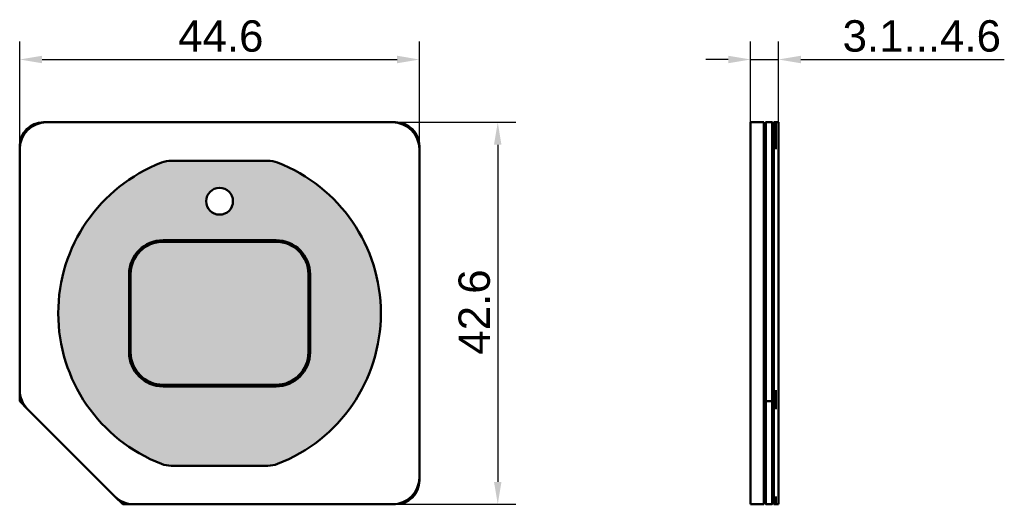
# Model space of a CAD drawing. Header units: millimetres. Extents: x 40 to 150, y 63 to 117.
import ezdxf

# ---------------------------------------------------------------- set-up
doc = ezdxf.new("R2010")
doc.units = ezdxf.units.MM
for name, color, linetype, lineweight in [('Bemaßungen(DIN)', 179, 'Continuous', 25), ('Schraffur', 179, 'Continuous', 9), ('Sichtbare Kanten(DIN)', 179, 'Continuous', 50)]:
    doc.layers.add(name, color=color, linetype=linetype, lineweight=lineweight)
doc.styles.add('STANDARD-BSI~0', font='arial.ttf')
doc.dimstyles.new('Katalogzeichnungen', dxfattribs={"dimtxt": 3.5, "dimasz": 2.5, "dimexe": 2, "dimexo": 0, "dimgap": 0.8, "dimtad": 1, "dimrnd": 1e-08, "dimdsep": 46, "dimtxsty": 'STANDARD-BSI~0', "dimcen": 0.09, "dimdle": 10, "dimclrd": 250, "dimclre": 250, "dimclrt": 250, "dimazin": 2, "dimtfac": 1, "dimtmove": 0, "dimatfit": 3, "dimfxl": 1, "dimtolj": 1, "dimtzin": 0, "dimlwd": 25, "dimlwe": 25, "dimarcsym": 0})

# ---------------------------------------------------------------- blocks, each defined once
blk = doc.blocks.new('*D4')
at = {"layer": 'Bemaßungen(DIN)', "color": 250, "linetype": 'Continuous', "lineweight": 25}
for p, q in [((40.01, 102.38), (40.01, 114.38)), ((84.61, 102.38), (84.61, 114.38)), ((42.51, 112.38), (82.11, 112.38))]:
    blk.add_line(p, q, dxfattribs=at)
at = {"layer": 'Bemaßungen(DIN)', "color": 250, "linetype": 'Continuous'}
for points in [[(42.51, 112.8), (42.51, 111.96), (40.01, 112.38)], [(82.11, 112.8), (82.11, 111.96), (84.61, 112.38)]]:
    blk.add_solid(points, dxfattribs=at)
at = {"layer": 'Defpoints', "color": 0, "linetype": 'Continuous'}
for p in [(84.61, 112.38), (40.01, 102.38), (84.61, 102.38)]:
    blk.add_point(p, dxfattribs=at)
at = {"layer": 'Bemaßungen(DIN)', "color": 250, "linetype": 'Continuous', "lineweight": 25, "insert": (57.69, 116.75), "char_height": 3.5, "attachment_point": 1, "style": 'STANDARD-BSI~0'}
blk.add_mtext('\\A1;44.6', dxfattribs=at)
blk = doc.blocks.new('*D5')
at = {"layer": 'Bemaßungen(DIN)', "color": 250, "linetype": 'Continuous', "lineweight": 25}
for p, q in [((81.61, 105.38), (95.35, 105.38)), ((93.35, 102.88), (93.35, 65.28)), ((81.61, 62.78), (95.35, 62.78))]:
    blk.add_line(p, q, dxfattribs=at)
at = {"layer": 'Bemaßungen(DIN)', "color": 250, "linetype": 'Continuous'}
for points in [[(92.93, 102.88), (93.76, 102.88), (93.35, 105.38)], [(92.93, 65.28), (93.76, 65.28), (93.35, 62.78)]]:
    blk.add_solid(points, dxfattribs=at)
at = {"layer": 'Defpoints', "color": 0, "linetype": 'Continuous'}
for p in [(81.61, 105.38), (81.61, 62.78), (93.35, 62.78)]:
    blk.add_point(p, dxfattribs=at)
at = {"layer": 'Bemaßungen(DIN)', "color": 250, "linetype": 'Continuous', "lineweight": 25, "insert": (88.97, 79.46), "char_height": 3.5, "attachment_point": 1, "rotation": 90, "style": 'STANDARD-BSI~0'}
blk.add_mtext('\\A1;42.6', dxfattribs=at)
blk = doc.blocks.new('*D6')
at = {"layer": 'Bemaßungen(DIN)', "color": 250, "linetype": 'Continuous', "lineweight": 25}
for p, q in [((121.56, 105.38), (121.56, 114.38)), ((124.67, 102.38), (124.67, 114.38)), ((119.06, 112.38), (116.56, 112.38)), ((121.56, 112.38), (124.67, 112.38)), ((127.17, 112.38), (149.87, 112.38))]:
    blk.add_line(p, q, dxfattribs=at)
at = {"layer": 'Bemaßungen(DIN)', "color": 250, "linetype": 'Continuous'}
for points in [[(119.06, 112.8), (119.06, 111.96), (121.56, 112.38)], [(127.17, 112.8), (127.17, 111.96), (124.67, 112.38)]]:
    blk.add_solid(points, dxfattribs=at)
at = {"layer": 'Defpoints', "color": 0, "linetype": 'Continuous'}
for p in [(124.67, 112.38), (121.56, 105.38), (124.67, 102.38)]:
    blk.add_point(p, dxfattribs=at)
at = {"layer": 'Bemaßungen(DIN)', "color": 250, "linetype": 'Continuous', "lineweight": 25, "insert": (131.83, 116.76), "char_height": 3.5, "attachment_point": 1, "style": 'STANDARD-BSI~0'}
blk.add_mtext('\\A1;\\fArial|b0|i0;\\H3.5000;3.1...4.6', dxfattribs=at)

msp = doc.modelspace()

# ---------------------------------------------------------------- hatches: boundary and pattern name
at = {"layer": 'Schraffur'}
h = msp.add_hatch(color=8, dxfattribs=at)
edge = h.paths.add_edge_path(flags=0)
edge.add_arc((56.006, 79.73), 3.8, 180, 270)
edge.add_line((56.006, 75.93), (68.606, 75.93))
edge.add_arc((68.606, 79.73), 3.8, 270, 360)
edge.add_line((72.406, 79.73), (72.406, 88.43))
edge.add_arc((68.606, 88.43), 3.8, 0, 90)
edge.add_line((68.606, 92.23), (56.006, 92.23))
edge.add_arc((56.006, 88.43), 3.8, 90, 180)
edge.add_line((52.206, 88.43), (52.206, 79.73))
edge = h.paths.add_edge_path(flags=0)
edge.add_arc((62.306, 96.58), 1.5, 0, 360)
edge = h.paths.add_edge_path()
edge.add_arc((56.92, 98.08), 3, 90, 111.03947)
edge.add_arc((62.306, 84.08), 18, 111.03947, 248.96053)
edge.add_arc((56.92, 70.08), 3, 248.96053, 270)
edge.add_line((56.92, 67.08), (67.691, 67.08))
edge.add_arc((67.691, 70.08), 3, 270, 291.03947)
edge.add_arc((62.306, 84.08), 18, 291.03947, 428.96053)
edge.add_arc((67.691, 98.08), 3, 68.96053, 90)
edge.add_line((67.691, 101.08), (56.92, 101.08))
h = msp.add_hatch(color=9, dxfattribs=at)
edge = h.paths.add_edge_path()
edge.add_line((56.006, 92.055), (68.606, 92.055))
edge.add_arc((68.606, 88.43), 3.625, 0, 90, ccw=False)
edge.add_line((72.231, 88.43), (72.231, 79.73))
edge.add_arc((68.606, 79.73), 3.625, -90, 0, ccw=False)
edge.add_line((68.606, 76.105), (56.006, 76.105))
edge.add_arc((56.006, 79.73), 3.625, 180, 270, ccw=False)
edge.add_line((52.381, 79.73), (52.381, 88.43))
edge.add_arc((56.006, 88.43), 3.625, 90, 180, ccw=False)

# ---------------------------------------------------------------- linework, layer by layer
at = {"layer": 'Sichtbare Kanten(DIN)'}
for p, q in [((43.006, 105.38), (42.656, 105.38)), ((81.606, 105.38), (43.006, 105.38)), ((81.956, 105.38), (81.606, 105.38)), ((123.056, 105.38), (121.556, 105.38)), ((121.556, 102.38), (121.556, 105.38)), ((123.056, 105.38), (123.056, 102.38)), ((123.056, 105.18), (123.256, 105.38)), ((123.256, 105.38), (123.256, 102.73)), ((123.956, 105.38), (123.256, 105.38)), ((123.956, 102.73), (123.956, 105.38)), ((123.956, 105.38), (124.156, 105.18)), ((124.156, 102.73), (124.156, 105.38)), ((124.371, 105.38), (124.156, 105.38)), ((124.671, 105.38), (124.371, 105.38)), ((124.371, 105.38), (124.371, 102.73)), ((124.671, 105.38), (124.671, 102.38)), ((40.006, 102.73), (40.006, 102.38)), ((40.006, 102.38), (40.006, 75.523)), ((84.606, 102.38), (84.606, 102.73)), ((84.606, 65.78), (84.606, 102.38)), ((121.556, 102.38), (121.556, 75.523)), ((123.056, 102.38), (123.056, 75.523)), ((123.256, 74.28), (123.256, 102.73)), ((123.956, 102.73), (123.956, 74.28)), ((124.156, 74.28), (124.156, 102.73)), ((124.371, 102.73), (124.371, 102.38)), ((124.671, 102.38), (124.671, 75.523)), ((56.92, 101.08), (67.691, 101.08)), ((56.006, 92.23), (68.606, 92.23)), ((68.606, 92.055), (56.006, 92.055)), ((52.206, 79.73), (52.206, 88.43)), ((52.381, 88.43), (52.381, 79.73)), ((72.231, 79.73), (72.231, 88.43)), ((72.406, 88.43), (72.406, 79.73)), ((56.006, 76.105), (68.606, 76.105)), ((68.606, 75.93), (56.006, 75.93)), ((40.006, 75.523), (40.006, 74.28)), ((121.556, 73.401), (121.556, 75.523)), ((123.056, 75.523), (123.056, 74.446)), ((124.371, 75.523), (124.371, 74.28)), ((124.671, 75.523), (124.671, 73.401)), ((40.884, 73.401), (40.006, 74.28)), ((123.056, 74.446), (123.056, 74.363)), ((123.056, 74.363), (123.056, 74.304)), ((123.256, 74.28), (123.056, 74.363)), ((123.056, 74.304), (123.056, 73.401)), ((123.256, 62.78), (123.256, 74.28)), ((123.956, 74.28), (123.256, 74.28)), ((124.156, 74.363), (123.956, 74.28)), ((123.956, 74.28), (123.956, 62.78)), ((124.156, 74.28), (124.156, 62.78)), ((124.371, 74.28), (124.156, 74.28)), ((124.371, 73.401), (124.371, 74.28)), ((50.627, 63.659), (40.884, 73.401)), ((121.556, 73.401), (121.556, 63.659)), ((123.056, 63.659), (123.056, 73.401)), ((124.671, 63.659), (124.671, 73.401)), ((67.691, 67.08), (56.92, 67.08)), ((84.606, 65.43), (84.606, 65.78)), ((51.506, 62.78), (50.627, 63.659)), ((51.506, 62.78), (52.748, 62.78)), ((52.748, 62.78), (81.606, 62.78)), ((81.606, 62.78), (81.956, 62.78)), ((121.556, 62.78), (121.556, 63.659)), ((121.556, 62.78), (123.056, 62.78)), ((123.056, 63.659), (123.056, 63.038)), ((123.056, 63.038), (123.056, 62.98)), ((123.056, 62.98), (123.056, 62.78)), ((123.256, 62.78), (123.056, 62.98)), ((123.256, 62.78), (123.956, 62.78)), ((124.156, 62.98), (123.956, 62.78)), ((124.156, 62.78), (124.371, 62.78)), ((124.371, 62.78), (124.371, 63.659)), ((124.371, 62.78), (124.671, 62.78)), ((124.671, 63.659), (124.671, 62.78))]:
    msp.add_line(p, q, dxfattribs=at)
msp.add_circle((62.306, 96.58), 1.5, dxfattribs=at)
for centre, radius, start, end in [((43.006, 102.38), 3, 90, 180), ((42.656, 102.73), 2.65, 90, 180), ((81.606, 102.38), 3, 0, 90), ((81.956, 102.73), 2.65, 0, 90), ((56.92, 98.08), 3, 90, 111.03947), ((67.691, 98.08), 3, 68.96053, 90), ((62.306, 84.08), 18, 111.03947, 248.96053), ((62.306, 84.08), 18, 291.03947, 68.96053), ((56.006, 88.43), 3.8, 90, 180), ((56.006, 88.43), 3.625, 90, 180), ((68.606, 88.43), 3.8, 0, 90), ((68.606, 88.43), 3.625, 0, 90), ((56.006, 79.73), 3.8, 180, 270), ((56.006, 79.73), 3.625, 180, 270), ((68.606, 79.73), 3.8, 270, 0), ((68.606, 79.73), 3.625, 270, 0), ((43.006, 75.523), 3, 180, 225), ((56.92, 70.08), 3, 248.96053, 270), ((67.691, 70.08), 3, 270, 291.03947), ((81.606, 65.78), 3, 270, 0), ((81.956, 65.43), 2.65, 270, 0), ((52.748, 65.78), 3, 225, 270)]:
    msp.add_arc(centre, radius, start, end, dxfattribs=at)

# ---------------------------------------------------------------- dimensions: what is measured, and where the dimension line sits
at = {"layer": 'Bemaßungen(DIN)', "color": 250, "linetype": 'Continuous', "lineweight": 25}
for base, p1, p2, angle, picture, middle in [((84.606, 112.38), (40.006, 102.38), (84.606, 102.38), 180, '*D4', (62.306, 112.38)), ((93.347, 62.78), (81.606, 105.38), (81.606, 62.78), 90, '*D5', (93.347, 84.08))]:
    dim = msp.add_linear_dim(base=base, p1=p1, p2=p2, angle=angle, dimstyle='Katalogzeichnungen', override={"dimgap": 0.8, "dimdec": 2, "dimtol": 0, "dimlim": 0, "dimtp": 0, "dimtm": 0, "dimtdec": 2, "dimtofl": 0, "dimatfit": 1}, dxfattribs=at)
    dim.commit()
    dim.dimension.update_dxf_attribs({"geometry": picture, "text_midpoint": middle, "dimtype": 160})
dim = msp.add_linear_dim(base=(124.671, 112.38), p1=(121.556, 105.38), p2=(124.671, 102.38), angle=180, text='\\fArial|b0|i0;\\H3.5000;<>...4.6', dimstyle='Katalogzeichnungen', override={"dimgap": 0.8, "dimdec": 1, "dimtol": 0, "dimlim": 0, "dimtp": 0, "dimtm": 0, "dimtdec": 2, "dimtofl": 1, "dimatfit": 1}, dxfattribs=at)
dim.commit()
dim.dimension.update_dxf_attribs({"geometry": '*D6', "text_midpoint": (140.451, 112.38), "dimtype": 160})

doc.saveas('drawing.dxf')
